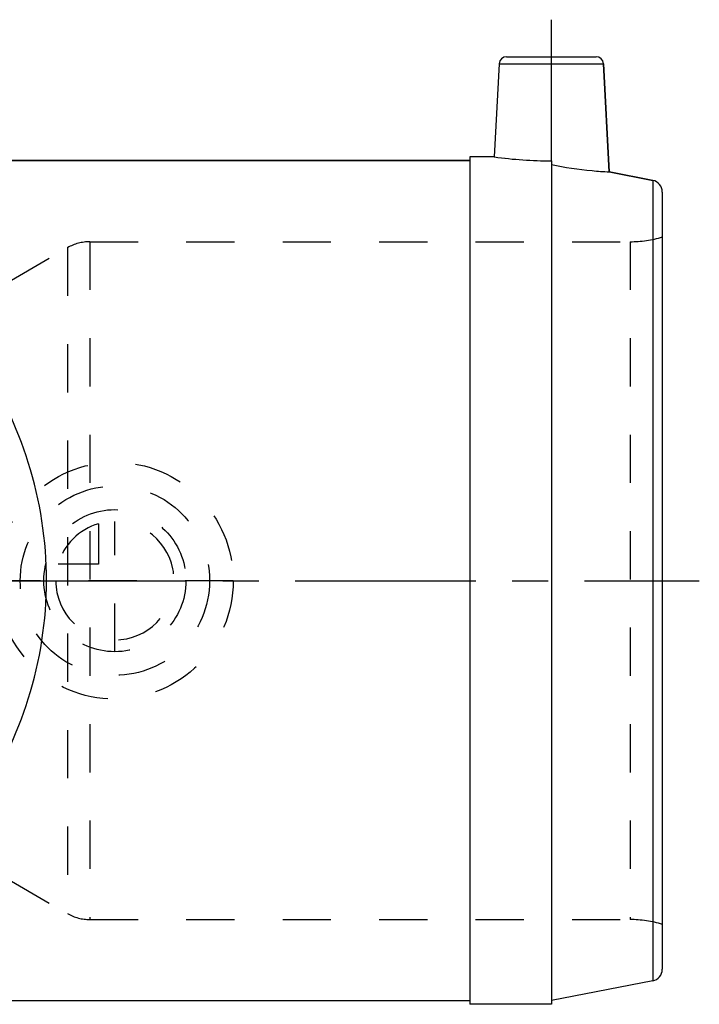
# Model space of a CAD drawing. Header units: millimetres. Extents: x 394 to 605, y 431 to 569.
# Tile 6 of 6: x 514 to 605, y 436 to 569. Entities that reach past the tile are written whole.
import ezdxf

# ---------------------------------------------------------------- set-up
doc = ezdxf.new("R2010")
doc.units = ezdxf.units.MM
doc.header["$LTSCALE"] = 65.185185
doc.linetypes.add('CENTER', pattern=[0.6, 0.375, -0.075, 0.075, -0.075])
doc.linetypes.add('HIDDEN', pattern=[0.2, 0.1, -0.1])
for name, color, linetype in [('ACHSEN_S', 7, 'CONTINUOUS'), ('KOERPER', 7, 'CONTINUOUS'), ('KONST.EL_MIT_GEO', 7, 'CONTINUOUS'), ('KURVEN', 7, 'CONTINUOUS')]:
    doc.layers.add(name, color=color, linetype=linetype)

msp = doc.modelspace()

# ---------------------------------------------------------------- linework, layer by layer
at = {"layer": 'ACHSEN_S', "color": 2, "linetype": 'CENTER'}
msp.add_line((394.41, 493.22), (605.49, 493.22), dxfattribs=at)
at = {"layer": 'KOERPER', "color": 2, "linetype": 'CENTER'}
msp.add_line((585.49, 549.95), (585.49, 569.02), dxfattribs=at)
at = {"layer": 'KOERPER', "color": 7, "linetype": 'Continuous'}
for p, q in [((578.44, 563.08), (577.78, 550.48)), ((592.54, 563.08), (593.31, 548.46)), ((509.56, 549.98), (574.49, 549.98)), ((577.78, 550.48), (574.49, 550.48)), ((574.49, 550.48), (574.49, 435.98)), ((585.49, 549.95), (585.49, 435.98)), ((593.31, 548.46), (599.2, 547.31)), ((509.56, 436.48), (574.49, 436.48)), ((585.49, 435.98), (574.49, 435.98))]:
    msp.add_line(p, q, dxfattribs=at)
msp.add_arc((585.56, 607.73), 57.78, 262.268, 269.9367, dxfattribs=at)
at = {"layer": 'KOERPER', "color": 8, "linetype": 'HIDDEN'}
msp.add_arc((585.51, 607.08), 57.13, 262.2241, 269.9807, dxfattribs=at)
at = {"layer": 'KOERPER', "color": 7, "linetype": 'Continuous'}
msp.add_open_spline([(585.49, 549.44), (587.31, 549.08), (589.92, 548.69), (592.54, 548.5), (593.31, 548.46)], degree=3, knots=[0, 0, 0, 0, 0.706318, 1, 1, 1, 1], dxfattribs=at)
at = {"layer": 'KONST.EL_MIT_GEO', "color": 7, "linetype": 'Continuous'}
for p, q in [((578.44, 563.08), (592.54, 563.08)), ((579.44, 564.02), (591.54, 564.02)), ((593.31, 548.46), (592.54, 563.08)), ((574.49, 549.98), (509.56, 549.98)), ((599.2, 547.31), (593.31, 548.46)), ((599.2, 547.31), (599.2, 439.14)), ((600.49, 545.74), (600.49, 440.71)), ((599.2, 439.14), (585.49, 436.48))]:
    msp.add_line(p, q, dxfattribs=at)
at = {"layer": 'KONST.EL_MIT_GEO', "color": 8, "linetype": 'HIDDEN'}
for p, q in [((523.1, 539.02), (523.1, 447.43)), ((523.1, 539.02), (596.13, 539.02)), ((596.13, 539.02), (596.13, 447.43)), ((511.97, 533.53), (520.1, 538.22)), ((520.1, 538.22), (520.1, 448.23)), ((511.97, 452.92), (520.1, 448.23)), ((523.1, 447.43), (596.13, 447.43))]:
    msp.add_line(p, q, dxfattribs=at)
at = {"layer": 'KONST.EL_MIT_GEO', "color": 7, "linetype": 'Continuous'}
for centre, radius, start, end in [((579.44, 563.02), 1, 90, 177), ((591.54, 563.02), 1, 3, 90), ((598.89, 545.74), 1.6, 0, 79), ((598.89, 440.71), 1.6, 281, 360)]:
    msp.add_arc(centre, radius, start, end, dxfattribs=at)
at = {"layer": 'KONST.EL_MIT_GEO', "color": 8, "linetype": 'HIDDEN'}
for centre, radius, start, end in [((523.1, 533.02), 6, 90, 120), ((596.13, 554.02), 15, 270, 286.9289), ((523.1, 453.43), 6, 240, 270), ((596.13, 432.43), 15, 73.0711, 90)]:
    msp.add_arc(centre, radius, start, end, dxfattribs=at)
at = {"layer": 'KONST.EL_MIT_GEO', "color": 7, "linetype": 'Continuous'}
msp.add_open_spline([(508.27, 463.55), (511.05, 467.78), (515.62, 477.34), (518.08, 493.22), (515.62, 509.11), (511.05, 518.67), (508.27, 522.9)], degree=3, knots=[0, 0, 0, 0, 0.242234, 0.5, 0.757766, 1, 1, 1, 1], dxfattribs=at)
at = {"layer": 'KURVEN', "color": 8, "linetype": 'HIDDEN'}
for p, q in [((524.29, 500.92), (524.29, 495.43)), ((526.49, 483.62), (526.49, 501.23)), ((524.29, 495.43), (518.8, 495.43)), ((542.49, 493.22), (510.49, 493.22))]:
    msp.add_line(p, q, dxfattribs=at)
for radius in [16, 12.8, 9.6]:
    msp.add_circle((526.49, 493.22), radius, dxfattribs=at)
for start, end in [(180, 90), (105.962, 164.038)]:
    msp.add_arc((526.49, 493.22), 8, start, end, dxfattribs=at)

doc.saveas('drawing.dxf')
